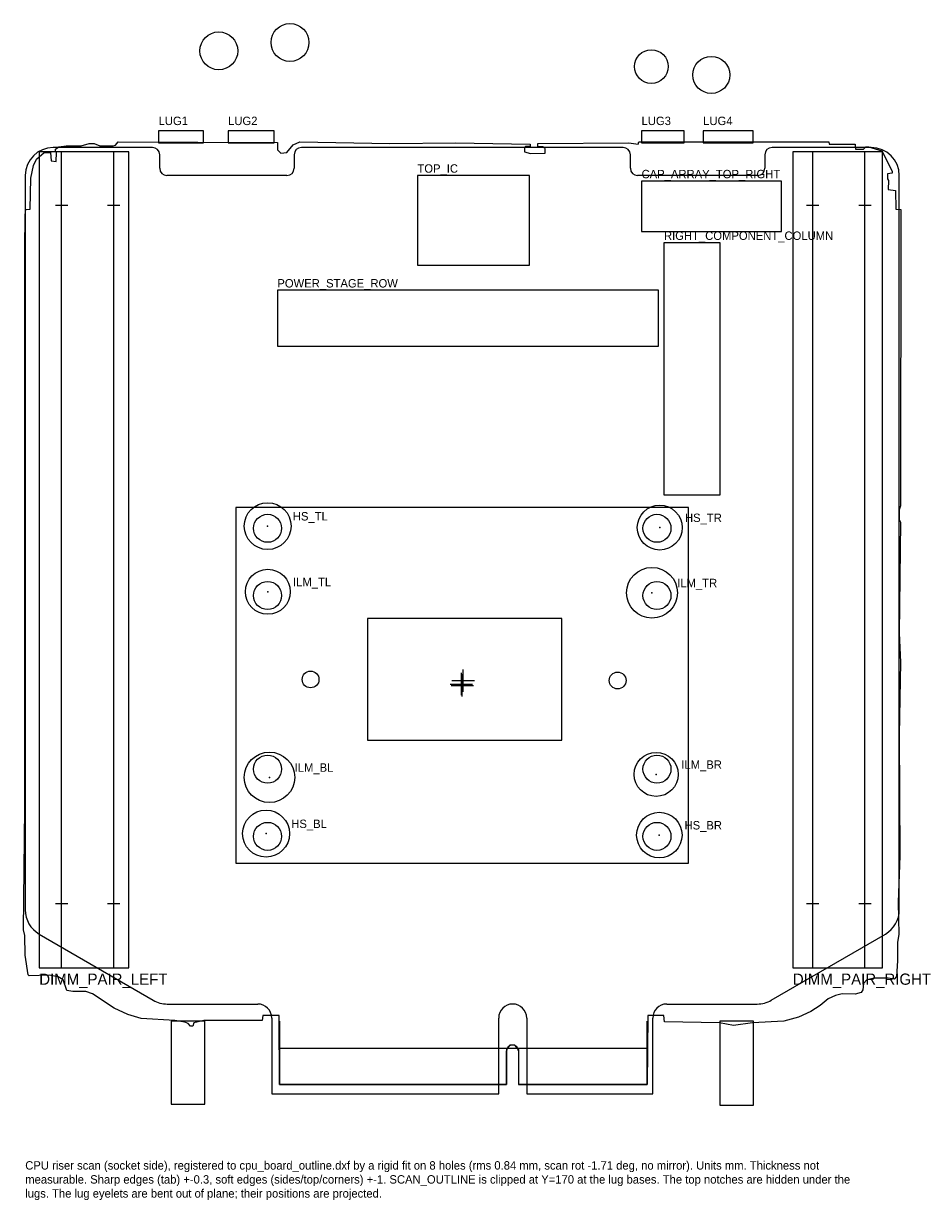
# Model space of a CAD drawing. Header units: millimetres. Extents: x 0 to 161, y -19 to 191.
import ezdxf

# ---------------------------------------------------------------- set-up
doc = ezdxf.new("R2010")
doc.units = ezdxf.units.MM
for name, color, linetype in [('DIMM_CENTRELINES', 5, 'Continuous'), ('DIMM_SLOTS', 5, 'Continuous'), ('FUSION_HOLES', 2, 'Continuous'), ('FUSION_OUTLINE', 2, 'Continuous'), ('GUIDE_POSTS', 8, 'Continuous'), ('HEATSINK_STANDOFFS', 4, 'Continuous'), ('ILM_SCREWS', 3, 'Continuous'), ('KEEPOUT_COMPONENTS', 30, 'Continuous'), ('NOTES', 7, 'Continuous'), ('POWER_LUGS', 30, 'Continuous'), ('SCAN_OUTLINE', 1, 'Continuous'), ('SCAN_TAB', 1, 'Continuous'), ('SOCKET_CENTRE', 6, 'Continuous'), ('SOCKET_ILM', 6, 'Continuous')]:
    doc.layers.add(name, color=color, linetype=linetype)

msp = doc.modelspace()

# ---------------------------------------------------------------- linework, layer by layer
at = {"layer": 'DIMM_CENTRELINES'}
for p, q in [((6.5, 22.5), (6.5, 168.2)), ((15.8, 22.5), (15.8, 168.2)), ((140.55, 22.5), (140.55, 168.2)), ((149.85, 22.5), (149.85, 168.2)), ((5.4, 158.7), (7.6, 158.7)), ((14.7, 158.7), (16.9, 158.7)), ((139.45, 158.7), (141.65, 158.7)), ((148.75, 158.7), (150.95, 158.7)), ((5.4, 34), (7.6, 34)), ((14.7, 34), (16.9, 34)), ((139.45, 34), (141.65, 34)), ((148.75, 34), (150.95, 34))]:
    msp.add_line(p, q, dxfattribs=at)
at = {"layer": 'DIMM_SLOTS'}
for points in [[(2.5, 22.5), (18.5, 22.5), (18.5, 168.2), (2.5, 168.2)], [(137, 22.5), (153, 22.5), (153, 168.2), (137, 168.2)]]:
    msp.add_lwpolyline(points, close=True, dxfattribs=at)
at = {"layer": 'FUSION_HOLES'}
for centre in [(43.25, 101), (112.75, 101), (43.25, 89), (112.75, 89), (43.25, 58), (112.75, 58), (43.25, 46), (112.75, 46)]:
    msp.add_circle(centre, 2.5, dxfattribs=at)
at = {"layer": 'FUSION_OUTLINE'}
for p, q in [((22.7, 169), (5, 169)), ((106.7, 169), (49.3, 169)), ((151, 169), (133.3, 169)), ((24, 165.3), (24, 167.7)), ((48, 167.7), (48, 165.3)), ((108, 165.3), (108, 167.7)), ((132, 167.7), (132, 165.3)), ((0, 164), (0, 32.88)), ((46.7, 164), (25.3, 164)), ((130.7, 164), (109.3, 164)), ((156, 32.88), (156, 164)), ((2.49, 28.55), (22.84, 16.74)), ((133.16, 16.74), (153.51, 28.55)), ((25.35, 16.06), (41.5, 16.06)), ((114.5, 16.06), (130.65, 16.06)), ((44, 13.56), (44, 0)), ((84.5, 0), (84.5, 13.56)), ((89.5, 13.56), (89.5, 0)), ((112, 0), (112, 13.56)), ((44, 0), (84.5, 0)), ((89.5, 0), (112, 0))]:
    msp.add_line(p, q, dxfattribs=at)
for centre, radius, start, end in [((5, 164), 5, 90, 180), ((22.7, 167.7), 1.3, 0, 90), ((49.3, 167.7), 1.3, 90, 180), ((106.7, 167.7), 1.3, 0, 90), ((133.3, 167.7), 1.3, 90, 180), ((151, 164), 5, 0, 90), ((25.3, 165.3), 1.3, 180, 270), ((46.7, 165.3), 1.3, -90, 0), ((109.3, 165.3), 1.3, -180, -90), ((130.7, 165.3), 1.3, -90, 0), ((5, 32.88), 5, 180, 239.8566), ((151, 32.88), 5, -59.8566, 0), ((25.35, 21.06), 5, -120.1434, -90), ((41.5, 13.56), 2.5, 0, 90), ((87, 13.56), 2.5, 360, 540), ((114.5, 13.56), 2.5, 90, 180), ((130.65, 21.06), 5, -90, -59.8566)]:
    msp.add_arc(centre, radius, start, end, dxfattribs=at)
at = {"layer": 'GUIDE_POSTS'}
for points in [[(26.05, -1.8), (32.05, -1.8), (32.05, 13), (26.05, 13)], [(123.95, -2), (130, -2), (130, 13), (123.95, 13)]]:
    msp.add_lwpolyline(points, close=True, dxfattribs=at)
at = {"layer": 'HEATSINK_STANDOFFS'}
for centre, radius in [((43.26, 101.4), 4.18), ((113.25, 101.13), 4.01), ((42.98, 46.49), 4.19), ((113.17, 46.23), 4.06)]:
    msp.add_circle(centre, radius, dxfattribs=at)
for p in [(43.26, 101.4), (113.25, 101.13), (42.98, 46.49), (113.17, 46.23)]:
    msp.add_point(p, dxfattribs=at)
at = {"layer": 'ILM_SCREWS'}
for centre, radius in [((43.3, 89.67), 4.01), ((111.86, 89.49), 4.53), ((43.59, 56.53), 4.51), ((112.6, 57.06), 3.93)]:
    msp.add_circle(centre, radius, dxfattribs=at)
for p in [(43.3, 89.67), (111.86, 89.49), (112.6, 57.06), (43.59, 56.53)]:
    msp.add_point(p, dxfattribs=at)
at = {"layer": 'KEEPOUT_COMPONENTS'}
for points in [[(70, 148), (90, 148), (90, 164), (70, 164)], [(110, 154), (135, 154), (135, 163), (110, 163)], [(114, 107), (124, 107), (124, 152), (114, 152)], [(45, 133.5), (113, 133.5), (113, 143.5), (45, 143.5)]]:
    msp.add_lwpolyline(points, close=True, dxfattribs=at)
at = {"layer": 'POWER_LUGS'}
for points in [[(23.8, 169.8), (31.8, 169.8), (31.8, 172), (23.8, 172)], [(36.2, 169.8), (44.4, 169.8), (44.4, 172), (36.2, 172)], [(110, 169.8), (117.6, 169.8), (117.6, 172), (110, 172)], [(121, 169.8), (129.9, 169.8), (129.9, 172), (121, 172)]]:
    msp.add_lwpolyline(points, close=True, dxfattribs=at)
for centre, radius in [((34.55, 186.25), 3.38), ((47.25, 187.75), 3.38), ((111.75, 183.45), 3.01), ((122.45, 181.95), 3.3)]:
    msp.add_circle(centre, radius, dxfattribs=at)
at = {"layer": 'SCAN_OUTLINE'}
msp.add_lwpolyline([(45, 169.9), (45, 168.6), (45.6, 168), (46.7, 168.1), (47.8, 169.5), (49, 170), (65.1, 169.7), (76.8, 169.8), (90.1, 169.6), (90.1, 169.2), (89.3, 169.2), (89.1, 169), (89.1, 168.2), (90.2, 167.9), (92.8, 168), (92.8, 168.8), (92.4, 169.1), (91.5, 169.2), (91.5, 169.7), (107.7, 169.8), (109.4, 169.6), (109.5, 170), (143.4, 170), (143.5, 169.6), (148.1, 169.6), (148.2, 168.7), (149.6, 168.7), (150, 169.1), (150.5, 169.1), (152.9, 168.4), (154.7, 164.8), (154.7, 164.4), (153.9, 164.3), (153.9, 163.4), (154.1, 163.1), (154, 161.5), (155.3, 161.3), (155.4, 158), (156.3, 157.9), (156.2, 105), (156, 104.3), (156, 102.6), (156.2, 102.1), (156, 82.3), (156.2, 77.1), (156, 64.1), (156.1, 42.6), (155.8, 34.2), (155.9, 28.5), (155.7, 27.1), (155.7, 23.8), (155.5, 21), (155.1, 20.5), (154, 20.7), (151.6, 20.7), (150.2, 20.4), (149.6, 19.7), (149.5, 18.6), (149.2, 18.1), (148.1, 17.8), (145.8, 17.9), (144.6, 17.6), (143.3, 17), (141.9, 15.8), (140.2, 14.7), (138, 13.7), (135.4, 13), (129.8, 12.7), (126.4, 12.2), (123.9, 12.7), (114.1, 12.9), (114, 14), (111.1, 14), (111, 1.7), (88.1, 1.7), (88.1, 7.9), (87.4, 8.7), (86.5, 8.7), (85.9, 8), (85.9, 1.7), (45.4, 1.7), (45.3, 14), (42.4, 14), (42.3, 13.1), (31.9, 13.1), (30.1, 12.7), (29.9, 12.1), (29.5, 12.1), (29.1, 12.6), (28.5, 12.8), (26.7, 13.1), (20.7, 13.5), (18.3, 14.2), (15.9, 15.3), (12, 17.9), (10.8, 18.3), (8.5, 18.3), (7.4, 18.5), (6.8, 20.4), (5.9, 20.9), (4.3, 21.2), (0.7, 21.1), (0.5, 21.3), (0, 24.8), (-0.1, 28.3), (-0.3, 29.3), (-0.1, 51), (-0.1, 150.7), (0, 157), (0.1, 157.9), (0.9, 158), (1, 163.5), (1.5, 165.8), (2, 166.9), (3.4, 168.1), (4.5, 168.1), (4.6, 166.6), (5.5, 166.5), (5.6, 168.1), (5.4, 168.3), (5.4, 168.7), (6, 169.1), (7.3, 169.3), (10, 169.3), (11.4, 169.7), (12.3, 169.7), (13.3, 169.3), (15.7, 169.3), (16.1, 169.4), (16.6, 170)], close=True, dxfattribs=at)
at = {"layer": 'SCAN_TAB'}
msp.add_line((45.36, 8.2), (111.02, 8.2), dxfattribs=at)
for points in [[(45.36, 12.98), (45.36, 1.72), (85.92, 1.72), (85.92, 7.68)], [(88.03, 7.68), (88.03, 1.72), (111.02, 1.72), (111.02, 12.98)]]:
    msp.add_lwpolyline(points, dxfattribs=at)
msp.add_arc((86.97, 7.68), 1.06, 0, 180, dxfattribs=at)
at = {"layer": 'SOCKET_CENTRE'}
for p, q in [((78.16, 71.81), (78.16, 75.81)), ((76.16, 73.81), (80.16, 73.81)), ((77.84, 71.19), (77.84, 75.19)), ((78, 70.95), (78, 74.95)), ((75.84, 73.19), (79.84, 73.19)), ((76, 72.95), (80, 72.95))]:
    msp.add_line(p, q, dxfattribs=at)
at = {"layer": 'SOCKET_ILM'}
for points in [[(37.6, 41.2), (118.4, 41.2), (118.4, 104.7), (37.6, 104.7)], [(61.1, 63.2), (95.8, 63.2), (95.8, 84.9), (61.1, 84.9)]]:
    msp.add_lwpolyline(points, close=True, dxfattribs=at)
for centre in [(50.93, 74.02), (105.73, 73.82)]:
    msp.add_circle(centre, 1.5, dxfattribs=at)

# ---------------------------------------------------------------- texts
at = {"layer": 'DIMM_SLOTS'}
for s, p in [('DIMM_PAIR_LEFT', (2.5, 19.5)), ('DIMM_PAIR_RIGHT', (137, 19.5))]:
    msp.add_text(s, height=2, dxfattribs=at).set_placement(p)
at = {"layer": 'HEATSINK_STANDOFFS'}
for s, p in [('HS_TL', (47.76, 102.4)), ('HS_TR', (117.75, 102.13)), ('HS_BL', (47.48, 47.49)), ('HS_BR', (117.67, 47.23))]:
    msp.add_text(s, height=1.5, dxfattribs=at).set_placement(p)
at = {"layer": 'ILM_SCREWS'}
for s, p in [('ILM_TL', (47.8, 90.67)), ('ILM_TR', (116.36, 90.49)), ('ILM_BL', (48.09, 57.53)), ('ILM_BR', (117.1, 58.06))]:
    msp.add_text(s, height=1.5, dxfattribs=at).set_placement(p)
at = {"layer": 'KEEPOUT_COMPONENTS'}
for s, p in [('TOP_IC', (70, 164.5)), ('CAP_ARRAY_TOP_RIGHT', (110, 163.5)), ('RIGHT_COMPONENT_COLUMN', (114, 152.5)), ('POWER_STAGE_ROW', (45, 144))]:
    msp.add_text(s, height=1.5, dxfattribs=at).set_placement(p)
at = {"layer": 'NOTES', "insert": (0, -12), "char_height": 1.5, "width": 150, "attachment_point": 1}
msp.add_mtext('CPU riser scan (socket side), registered to cpu_board_outline.dxf by a rigid fit on 8 holes (rms 0.84 mm, scan rot -1.71 deg, no mirror). Units mm. Thickness not measurable. Sharp edges (tab) +-0.3, soft edges (sides/top/corners) +-1. SCAN_OUTLINE is clipped at Y=170 at the lug bases. The top notches are hidden under the lugs. The lug eyelets are bent out of plane; their positions are projected.', dxfattribs=at)
at = {"layer": 'POWER_LUGS'}
for s, p in [('LUG1', (23.8, 173)), ('LUG2', (36.2, 173)), ('LUG3', (110, 173)), ('LUG4', (121, 173))]:
    msp.add_text(s, height=1.5, dxfattribs=at).set_placement(p)

doc.saveas('drawing.dxf')
